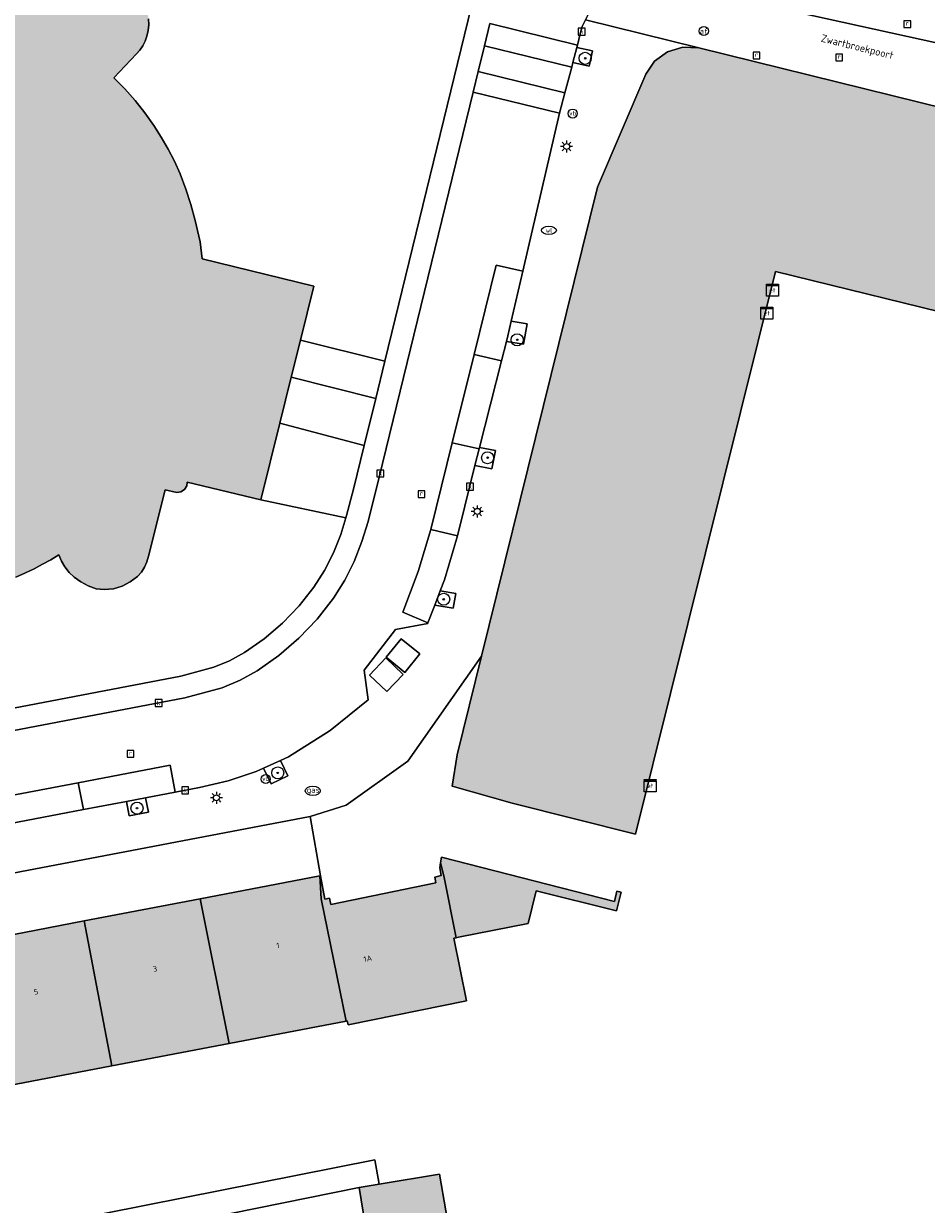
# Model space of a CAD drawing. Header units: metres. Extents: x 196496 to 197479, y 355250 to 356324.
# Tile 14 of 119: x 196923 to 196983, y 355646 to 355725. Entities that reach past the tile are written whole.
import ezdxf
from ezdxf.enums import TextEntityAlignment as Align

# ---------------------------------------------------------------- set-up
doc = ezdxf.new("R2010")
doc.units = ezdxf.units.M
doc.layers.get('0').update_dxf_attribs({"lineweight": 9})
for name, color, linetype, lineweight in [('B-WE-GR-BOOM-S', 251, 'Continuous', 9), ('B-WE-IE-MEUBILAIR_WEGMEUBILAIR-GV', 251, 'Continuous', 9), ('B-WE-IE-MEUBILAIR_WEGMEUBILAIR-S', 251, 'Continuous', 9), ('B-WE-KL-ET_KAST-S', 251, 'Continuous', 9), ('B-WE-KL-ET_LS_OV_LICHTMAST-S', 251, 'Continuous', 9), ('B-WE-KL-GAS_PUT-S', 251, 'Continuous', 9), ('B-WE-KL-WATER-S', 251, 'Continuous', 9), ('B-WE-OG-BEBOUWING-GV', 251, 'Continuous', 9), ('B-WE-OG-BEBOUWING_HUISNUMMER-T35', 90, 'Continuous', 9), ('B-WE-OG-BEBOUWING_STRAATNAAM-T35', 130, 'Continuous', 9), ('B-WE-OG-TERREIN_CULTUURSCHEIDING-GV', 251, 'Continuous', 9), ('B-WE-OG-TERREIN_ERF-GV', 251, 'Continuous', 9), ('B-WE-RI-GWA_KOLK-S', 251, 'Continuous', 9), ('B-WE-RI-GWA_RIOOLPUT-S', 251, 'Continuous', 9), ('B-WE-VH-ONVERHARD-GV', 251, 'Continuous', 9), ('B-WE-VH-VERHARDING_ASFALT-GV', 251, 'Continuous', 9), ('B-WE-VH-VERHARDING_BEDRIJFSVLOERPLAAT-GV', 251, 'Continuous', 9), ('B-WE-VH-VERHARDING_BETONSTRAATSTEEN-GV', 251, 'Continuous', 9), ('B-WE-VH-VERHARDING_OPEN-GV', 251, 'Continuous', 9), ('B-WE-VH-VERHARDING_TEGEL-GV', 251, 'Continuous', 9), ('B-WE-VW-AFSLUITPAAL-S', 251, 'Continuous', 9)]:
    doc.layers.add(name, color=color, linetype=linetype, lineweight=lineweight)
doc.layers.add('X-XX-AL-PRESENTATIE_GEBOUW3-V', color=7, linetype='Continuous', lineweight=9, true_color=0xebe1d6)
doc.styles.add('NLCS-ISO', font='NLCS-ISO.ttf')
doc.styles.add('NLCS-ISO-ANNOTATIEF-T35', font='NLCS-ISO.ttf', dxfattribs={"height": 3.5})

# ---------------------------------------------------------------- blocks, each defined once
blk = doc.blocks.new('SKL-ET_KAST_ELEKTRA-SO')
at = {"color": 0, "linetype": 'ByBlock', "lineweight": 18}
for points in [[(-2, 2), (2, 2), (2, 1.68), (-2, 1.68)], [(-2, 1.52), (2, 1.52), (2, -2), (-2, -2)]]:
    blk.add_lwpolyline(points, close=True, dxfattribs=at)
at = {"color": 0, "linetype": 'ByBlock', "lineweight": 18, "style": 'NLCS-ISO'}
blk.add_text('et', height=1.5, dxfattribs=at).set_placement((0, 0), align=Align.MIDDLE_CENTER)
blk = doc.blocks.new('SKL-ET_OV_LICHTMAST-SO')
at = {"color": 0, "linetype": 'ByBlock', "lineweight": 18}
for points in [[(-1.25, 0), (-2, 0)], [(-1.41, 1.41), (-0.88, 0.88)], [(0, 2), (0, 1.25)], [(0.88, 0.88), (1.41, 1.41)], [(2, 0), (1.25, 0)], [(-1.41, -1.41), (-0.88, -0.88)], [(0, -1.25), (0, -2)], [(0.88, -0.88), (1.41, -1.41)]]:
    blk.add_lwpolyline(points, dxfattribs=at)
blk.add_circle((0, 0), 1, dxfattribs=at)
blk = doc.blocks.new('SIE-WEG_PAAL_VERKEERSBORD-SO')
at = {"color": 0, "linetype": 'ByBlock', "lineweight": 18}
blk.add_circle((0, 0), 1.5, dxfattribs=at)
at = {"color": 0, "linetype": 'ByBlock', "lineweight": 18, "style": 'NLCS-ISO'}
blk.add_text('vb', height=1.5, dxfattribs=at).set_placement((0, 0.13), align=Align.MIDDLE_CENTER)
blk = doc.blocks.new('SVW-AFSLUITPAAL-SO')
at = {"lineweight": 18}
blk.add_circle((0, 0), 1.5, dxfattribs=at)
at = {"lineweight": 18, "style": 'NLCS-ISO'}
blk.add_text('af', height=1.8, dxfattribs=at).set_placement((0, 0), align=Align.MIDDLE_CENTER)
blk = doc.blocks.new('SKL-GAS_PUT-SO')
at = {"color": 0, "linetype": 'ByBlock', "lineweight": 18}
blk.add_ellipse((0, 0), major_axis=(2.5, 0), ratio=0.601255, dxfattribs=at)
at = {"color": 0, "linetype": 'ByBlock', "lineweight": 18, "style": 'NLCS-ISO'}
blk.add_text('gas', height=1.8, dxfattribs=at).set_placement((0.12, 0.3), align=Align.MIDDLE_CENTER)
blk = doc.blocks.new('SRI-KOLK-SO')
at = {"color": 0, "linetype": 'ByBlock', "lineweight": 18}
blk.add_lwpolyline([(-1.125, -1.125), (1.125, -1.125), (1.125, 1.125), (-1.125, 1.125)], close=True, dxfattribs=at)
at = {"color": 0, "linetype": 'ByBlock', "lineweight": 18, "style": 'NLCS-ISO'}
blk.add_text('k', height=1.5, dxfattribs=at).set_placement((0, 0), align=Align.MIDDLE_CENTER)
blk = doc.blocks.new('SRI-PUT_INSPECTIEPUT_RIOOLPUT-SO')
at = {"color": 0, "linetype": 'ByBlock', "lineweight": 18}
blk.add_lwpolyline([(-1.12, -1.12), (1.12, -1.12), (1.12, 1.12), (-1.12, 1.12)], close=True, dxfattribs=at)
at = {"color": 0, "linetype": 'ByBlock', "lineweight": 18, "style": 'NLCS-ISO'}
blk.add_text('r', height=1.5, dxfattribs=at).set_placement((0, 0.28), align=Align.MIDDLE_CENTER)
blk = doc.blocks.new('SKL-WATER_WATERLEIDINGPUT-SO')
at = {"color": 0, "linetype": 'ByBlock', "lineweight": 18}
blk.add_ellipse((0, 0), major_axis=(2.5, 0), ratio=0.54, dxfattribs=at)
at = {"color": 0, "linetype": 'ByBlock', "lineweight": 18, "style": 'NLCS-ISO'}
blk.add_text('wl', height=1.5, dxfattribs=at).set_placement((0, 0), align=Align.MIDDLE_CENTER)
blk = doc.blocks.new('SGR-BOOM_01-SO')
at = {"linetype": 'ByBlock', "lineweight": 18}
h = blk.add_hatch(color=0, dxfattribs=at)
h.dxf.hatch_style = 1
edge = h.paths.add_edge_path()
edge.add_arc((0, 0), 0.25, 0, 360)
at = {"color": 0, "linetype": 'ByBlock', "lineweight": 18}
for radius in [2, 0.25]:
    blk.add_circle((0, 0), radius, dxfattribs=at)

msp = doc.modelspace()

# ---------------------------------------------------------------- hatches: boundary and pattern name
at = {"layer": 'X-XX-AL-PRESENTATIE_GEBOUW3-V'}
for points in [[(196939.926, 355698.168), (196940.68, 355701.215), (196941.284, 355703.655), (196942.169, 355707.233), (196934.793, 355709.042), (196934.703, 355709.792), (196934.646, 355710.165), (196934.572, 355710.535), (196934.322, 355711.585), (196934.041, 355712.627), (196933.715, 355713.656), (196933.329, 355714.664), (196932.956, 355715.496), (196932.54, 355716.307), (196932.084, 355717.097), (196931.59, 355717.863), (196930.992, 355718.7), (196930.354, 355719.508), (196929.676, 355720.282), (196928.957, 355721.018), (196930.444, 355722.596), (196930.666, 355722.859), (196930.856, 355723.146), (196931.011, 355723.453), (196931.127, 355723.777), (196931.212, 355724.152), (196931.255, 355724.535), (196931.246, 355724.92), (196931.179, 355725.299), (196931.033, 355725.731), (196930.825, 355726.136), (196930.563, 355726.508), (196930.254, 355726.842), (196929.983, 355727.063), (196929.683, 355727.242), (196929.636, 355727.263), (196929.363, 355727.381), (196929.029, 355727.484), (196924.948, 355728.507), (196924.511, 355728.616), (196916.528, 355730.602), (196916.056, 355730.72), (196911.977, 355731.737), (196911.522, 355731.814), (196911.06, 355731.82), (196910.603, 355731.755), (196910.162, 355731.62), (196909.75, 355731.418), (196909.376, 355731.151), (196909.046, 355730.834), (196908.758, 355730.477), (196908.598, 355730.207), (196908.484, 355729.915), (196908.402, 355729.613), (196908.338, 355729.306), (196908.306, 355729.07), (196908.295, 355728.832), (196908.302, 355728.594), (196908.325, 355728.357), (196907.883, 355728.437), (196907.682, 355728.461), (196907.48, 355728.462), (196907.279, 355728.441), (196907.08, 355728.402), (196906.79, 355728.311), (196906.654, 355728.242), (196906.533, 355728.15), (196906.289, 355727.891), (196906.085, 355727.6), (196905.932, 355727.278), (196905.847, 355726.932), (196905.838, 355726.681), (196905.882, 355726.433), (196905.965, 355726.197), (196906.074, 355725.971), (196906.196, 355725.784), (196906.342, 355725.615), (196906.51, 355725.467), (196906.695, 355725.342), (196906.713, 355725.233), (196906.085, 355724.932), (196905.468, 355724.624), (196904.86, 355724.297), (196904.264, 355723.949), (196903.681, 355723.58), (196903.017, 355723.128), (196902.366, 355722.658), (196901.735, 355722.16), (196901.134, 355721.627), (196900.331, 355720.833), (196899.572, 355719.998), (196898.853, 355719.128), (196898.17, 355718.228), (196897.793, 355717.679), (196897.445, 355717.112), (196897.118, 355716.532), (196896.805, 355715.944), (196896.545, 355715.423), (196896.302, 355714.894), (196896.074, 355714.359), (196895.861, 355713.817), (196892.589, 355714.651), (196892.487, 355714.677), (196891.596, 355711.2), (196891.342, 355710.208), (196894.591, 355709.382), (196894.685, 355709.323), (196894.564, 355708.153), (196894.51, 355706.978), (196894.525, 355705.801), (196894.612, 355704.628), (196894.775, 355703.399), (196895.004, 355702.18), (196895.313, 355700.978), (196895.711, 355699.803), (196896.335, 355698.325), (196896.494, 355698.012), (196897.06, 355696.895), (196897.884, 355695.519), (196898.391, 355694.792), (196898.802, 355694.204), (196899.563, 355693.274), (196900.399, 355692.41), (196901.281, 355691.595), (196902.186, 355690.806), (196902.804, 355690.307), (196903.273, 355689.963), (196903.444, 355689.838), (196904.101, 355689.393), (196904.773, 355688.97), (196905.109, 355688.775), (196905.452, 355688.595), (196906.152, 355688.26), (196906.029, 355687.788), (196905.96, 355687.306), (196905.956, 355686.818), (196906.026, 355686.335), (196906.206, 355685.72), (196906.466, 355685.135), (196906.813, 355684.595), (196907.249, 355684.125), (196907.73, 355683.762), (196908.267, 355683.489), (196908.839, 355683.302), (196909.431, 355683.193), (196909.96, 355683.17), (196910.487, 355683.225), (196911, 355683.353), (196911.492, 355683.549), (196911.939, 355683.807), (196912.341, 355684.13), (196912.7, 355684.499), (196913.021, 355684.902), (196913.235, 355685.24), (196913.409, 355685.601), (196913.543, 355685.978), (196913.643, 355686.366), (196914.477, 355686.378), (196915.311, 355686.416), (196916.143, 355686.482), (196916.972, 355686.576), (196917.859, 355686.705), (196918.741, 355686.861), (196919.617, 355687.049), (196920.484, 355687.277), (196921.152, 355687.485), (196921.81, 355687.723), (196922.458, 355687.985), (196923.099, 355688.265), (196923.673, 355688.537), (196924.237, 355688.828), (196924.782, 355689.131), (196925.319, 355689.45), (196925.492, 355689.037), (196925.714, 355688.648), (196925.988, 355688.294), (196926.312, 355687.985), (196926.76, 355687.662), (196927.243, 355687.395), (196927.767, 355687.213), (196928.318, 355687.149), (196928.916, 355687.207), (196929.49, 355687.387), (196930.021, 355687.668), (196930.501, 355688.028), (196930.768, 355688.312), (196930.977, 355688.642), (196931.134, 355688.998), (196931.249, 355689.37), (196932.337, 355693.76), (196933.124, 355693.588), (196933.38, 355693.617), (196933.623, 355693.766), (196933.774, 355694.008), (196933.804, 355694.264), (196938.669, 355693.09)], [(196999.728, 355713.662), (196999.557, 355713.679), (196995.697, 355716.913), (196995.676, 355717.009), (196995.629, 355717.226), (196994.429, 355716.953), (196994.418, 355716.948), (196993.646, 355716.569), (196991.386, 355717.127), (196967.648, 355722.993), (196966.58, 355723.049), (196965.56, 355722.743), (196964.713, 355722.116), (196964.128, 355721.253), (196960.944, 355713.774), (196953.261, 355682.75), (196951.645, 355676.227), (196951.328, 355674.146), (196955.281, 355673.014), (196963.458, 355670.971), (196972.713, 355708.202), (196986.012, 355704.942), (196989.79, 355692.387), (196989.014, 355692.133), (196989.841, 355689.357), (196990.603, 355689.577), (196996.618, 355669.389), (196996.721, 355669.044), (197010.836, 355673.334), (197008.082, 355682.828), (196999.632, 355711.304), (196999.549, 355711.583), (196999.793, 355712.429), (196999.794, 355712.45), (196999.877, 355713.647)], [(196951.742, 355664.142), (196956.355, 355665.049), (196956.89, 355667.219), (196962.193, 355665.884), (196962.504, 355667.136), (196962.222, 355667.202), (196962.05, 355666.52), (196950.61, 355669.436), (196950.554, 355669.067), (196950.762, 355668.207), (196951.58, 355664.11)], [(196942.607, 355668.215), (196942.575, 355668.209), (196942.649, 355666.691), (196944.306, 355658.602), (196944.386, 355658.617), (196944.44, 355658.358), (196952.281, 355659.946), (196951.425, 355664.08), (196951.58, 355664.11), (196950.762, 355668.207), (196950.554, 355669.067), (196950.504, 355668.743), (196950.603, 355668.228), (196950.183, 355668.132), (196950.246, 355667.74), (196943.293, 355666.319), (196943.208, 355666.73), (196942.904, 355666.671)], [(196942.575, 355668.209), (196934.66, 355666.693), (196936.564, 355657.119), (196944.306, 355658.602), (196942.649, 355666.691)], [(196926.987, 355665.223), (196928.822, 355655.636), (196936.564, 355657.119), (196934.66, 355666.693)], [(196926.987, 355665.223), (196919.125, 355663.717), (196920.973, 355654.133), (196925.022, 355654.908), (196928.822, 355655.636)], [(196946.49, 355647.798), (196945.178, 355647.576), (196945.975, 355642.699), (196951.318, 355643.611), (196950.492, 355648.476)]]:
    msp.add_hatch(color=256, dxfattribs=at).paths.add_polyline_path(points)

# ---------------------------------------------------------------- linework, layer by layer
at = {"layer": 'B-WE-IE-MEUBILAIR_WEGMEUBILAIR-GV', "flags": 128}
for points in [[(196959.31, 355722.026), (196960.392, 355721.795), (196960.609, 355722.812), (196959.577, 355723.033)], [(196955.004, 355703.938), (196954.913, 355703.578), (196956.042, 355703.386), (196956.274, 355704.749), (196955.233, 355704.925)], [(196953.115, 355696.474), (196952.833, 355695.36), (196953.945, 355695.141), (196954.184, 355696.349), (196953.136, 355696.556)], [(196950.172, 355686.124), (196951.389, 355685.918), (196951.555, 355686.895), (196950.535, 355687.067)], [(196939.959, 355675.84), (196938.844, 355675.34), (196939.345, 355674.301), (196940.445, 355674.831)], [(196929.788, 355673.139), (196929.969, 355672.189), (196931.231, 355672.43), (196931.05, 355673.379)]]:
    msp.add_lwpolyline(points, close=True, dxfattribs=at)
at = {"layer": 'B-WE-OG-BEBOUWING-GV', "flags": 128}
for points in [[(196922.458, 355687.985), (196923.099, 355688.265), (196923.673, 355688.537), (196924.237, 355688.828), (196924.782, 355689.131), (196925.319, 355689.45), (196925.492, 355689.037), (196925.714, 355688.648), (196925.988, 355688.294), (196926.312, 355687.985), (196926.76, 355687.662), (196927.243, 355687.395), (196927.767, 355687.213), (196928.318, 355687.149), (196928.916, 355687.207), (196929.49, 355687.387), (196930.021, 355687.668), (196930.501, 355688.028), (196930.768, 355688.312), (196930.977, 355688.642), (196931.134, 355688.998), (196931.249, 355689.37), (196932.337, 355693.76), (196933.124, 355693.588), (196933.38, 355693.617), (196933.623, 355693.766), (196933.774, 355694.008), (196933.804, 355694.264), (196938.669, 355693.09), (196939.926, 355698.168), (196940.68, 355701.215), (196941.284, 355703.655), (196942.169, 355707.233), (196934.793, 355709.042), (196934.703, 355709.792), (196934.646, 355710.165), (196934.572, 355710.535), (196934.322, 355711.585), (196934.041, 355712.627), (196933.715, 355713.656), (196933.329, 355714.664), (196932.956, 355715.496), (196932.54, 355716.307), (196932.084, 355717.097), (196931.59, 355717.863), (196930.992, 355718.7), (196930.354, 355719.508), (196929.676, 355720.282), (196928.957, 355721.018), (196930.444, 355722.596), (196930.666, 355722.859), (196930.856, 355723.146), (196931.011, 355723.453), (196931.127, 355723.777), (196931.212, 355724.152), (196931.255, 355724.535), (196931.246, 355724.92)], [(196991.386, 355717.127), (196967.648, 355722.993), (196966.58, 355723.049), (196965.56, 355722.743), (196964.713, 355722.116), (196964.128, 355721.253), (196960.944, 355713.774), (196953.261, 355682.75), (196951.645, 355676.227), (196951.328, 355674.146), (196955.281, 355673.014), (196963.458, 355670.971), (196972.713, 355708.202), (196986.012, 355704.942)]]:
    msp.add_lwpolyline(points, dxfattribs=at)
for points in [[(196951.742, 355664.142), (196956.355, 355665.049), (196956.89, 355667.219), (196962.193, 355665.884), (196962.504, 355667.136), (196962.222, 355667.202), (196962.05, 355666.52), (196950.61, 355669.436), (196950.554, 355669.067), (196950.762, 355668.207), (196951.58, 355664.11)], [(196942.607, 355668.215), (196942.575, 355668.209), (196942.649, 355666.691), (196944.306, 355658.602), (196944.386, 355658.617), (196944.44, 355658.358), (196952.281, 355659.946), (196951.425, 355664.08), (196951.58, 355664.11), (196950.762, 355668.207), (196950.554, 355669.067), (196950.504, 355668.743), (196950.603, 355668.228), (196950.183, 355668.132), (196950.246, 355667.74), (196943.293, 355666.319), (196943.208, 355666.73), (196942.904, 355666.671)], [(196942.575, 355668.209), (196934.66, 355666.693), (196936.564, 355657.119), (196944.306, 355658.602), (196942.649, 355666.691)], [(196926.987, 355665.223), (196928.822, 355655.636), (196936.564, 355657.119), (196934.66, 355666.693)], [(196926.987, 355665.223), (196919.125, 355663.717), (196920.973, 355654.133), (196925.022, 355654.908), (196928.822, 355655.636)], [(196946.49, 355647.798), (196945.178, 355647.576), (196945.975, 355642.699), (196951.318, 355643.611), (196950.492, 355648.476)]]:
    msp.add_lwpolyline(points, close=True, dxfattribs=at)
at = {"layer": 'B-WE-OG-TERREIN_CULTUURSCHEIDING-GV', "flags": 128}
for points in [[(196931.246, 355724.92), (196931.255, 355724.535), (196931.212, 355724.152), (196931.127, 355723.777), (196931.011, 355723.453), (196930.856, 355723.146), (196930.666, 355722.859), (196930.444, 355722.596), (196928.957, 355721.018), (196929.676, 355720.282), (196930.354, 355719.508), (196930.992, 355718.7), (196931.59, 355717.863), (196932.084, 355717.097), (196932.54, 355716.307), (196932.956, 355715.496), (196933.329, 355714.664), (196933.715, 355713.656), (196934.041, 355712.627), (196934.322, 355711.585), (196934.572, 355710.535), (196934.646, 355710.165), (196934.703, 355709.792), (196934.793, 355709.042), (196942.169, 355707.233), (196941.284, 355703.655), (196946.868, 355702.268), (196952.595, 355725.757)], [(196882.528, 355671.697), (196933.385, 355681.428), (196935.558, 355682.016), (196936.599, 355682.447), (196937.588, 355682.988), (196938.893, 355683.892), (196940.1, 355684.923), (196941.2, 355686.068), (196942.184, 355687.313), (196942.888, 355688.413), (196943.476, 355689.58), (196943.953, 355690.795), (196944.286, 355691.907), (196938.669, 355693.09), (196933.804, 355694.264), (196933.774, 355694.008), (196933.623, 355693.766), (196933.38, 355693.617), (196933.124, 355693.588), (196932.337, 355693.76), (196931.249, 355689.37), (196931.134, 355688.998), (196930.977, 355688.642), (196930.768, 355688.312), (196930.501, 355688.028), (196930.021, 355687.668), (196929.49, 355687.387), (196928.916, 355687.207), (196928.318, 355687.149), (196927.767, 355687.213), (196927.243, 355687.395), (196926.76, 355687.662), (196926.312, 355687.985), (196925.988, 355688.294), (196925.714, 355688.648), (196925.492, 355689.037), (196925.319, 355689.45), (196924.782, 355689.131), (196924.237, 355688.828), (196923.673, 355688.537), (196923.099, 355688.265), (196922.458, 355687.985)]]:
    msp.add_lwpolyline(points, dxfattribs=at)
at = {"layer": 'B-WE-OG-TERREIN_ERF-GV', "flags": 128}
for points in [[(196986.012, 355704.942), (196972.713, 355708.202), (196963.458, 355670.971), (196955.281, 355673.014), (196951.328, 355674.146), (196951.645, 355676.227), (196953.261, 355682.75), (196948.395, 355675.8), (196944.322, 355672.89), (196941.925, 355672.131), (196942.607, 355668.215), (196942.904, 355666.671), (196943.208, 355666.73), (196943.293, 355666.319), (196950.246, 355667.74), (196950.183, 355668.132), (196950.603, 355668.228), (196950.504, 355668.743), (196950.554, 355669.067), (196950.61, 355669.436), (196962.05, 355666.52), (196962.222, 355667.202), (196962.504, 355667.136), (196962.193, 355665.884), (196956.89, 355667.219), (196956.355, 355665.049), (196951.742, 355664.142), (196951.58, 355664.11), (196951.425, 355664.08), (196952.281, 355659.946), (196944.44, 355658.358), (196944.386, 355658.617), (196944.306, 355658.602), (196936.564, 355657.119), (196928.822, 355655.636), (196925.022, 355654.908), (196920.973, 355654.133)], [(196882.579, 355636.794), (196946.215, 355649.411), (196946.49, 355647.798), (196950.492, 355648.476), (196951.318, 355643.611)], [(196945.975, 355642.699), (196945.178, 355647.576), (196933.314, 355645.185)]]:
    msp.add_lwpolyline(points, dxfattribs=at)
msp.add_lwpolyline([(196934.66, 355666.693), (196942.575, 355668.209), (196942.607, 355668.215), (196941.925, 355672.131), (196884.297, 355661.161), (196880.098, 355660.336), (196879.185, 355659.105), (196879.762, 355656.177), (196887.635, 355657.685), (196895.447, 355659.181), (196903.392, 355660.703), (196911.159, 355662.191), (196919.125, 355663.717), (196926.987, 355665.223)], close=True, dxfattribs=at)
at = {"layer": 'B-WE-VH-ONVERHARD-GV', "flags": 128}
for points in [[(196959.577, 355723.033), (196959.31, 355722.026), (196960.392, 355721.795), (196960.609, 355722.812)], [(196955.233, 355704.925), (196955.004, 355703.938), (196954.913, 355703.578), (196956.042, 355703.386), (196956.274, 355704.749)], [(196953.115, 355696.474), (196952.833, 355695.36), (196953.945, 355695.141), (196954.184, 355696.349), (196953.136, 355696.556)], [(196950.172, 355686.124), (196951.389, 355685.918), (196951.555, 355686.895), (196950.535, 355687.067)], [(196938.844, 355675.34), (196939.345, 355674.301), (196940.445, 355674.831), (196939.959, 355675.84)], [(196929.788, 355673.139), (196929.969, 355672.189), (196931.231, 355672.43), (196931.05, 355673.379)]]:
    msp.add_lwpolyline(points, close=True, dxfattribs=at)
at = {"layer": 'B-WE-VH-VERHARDING_ASFALT-GV', "flags": 128}
for points in [[(196953.804, 355724.607), (196953.813, 355724.605), (196959.617, 355723.186), (196959.779, 355723.926), (196959.929, 355724.41), (196960.132, 355724.85)], [(196920.743, 355673.255), (196926.598, 355674.372), (196932.677, 355675.532), (196933.012, 355673.753), (196934.617, 355674.059), (196936.508, 355674.507), (196938.352, 355675.119), (196938.656, 355675.255), (196938.844, 355675.34), (196939.959, 355675.84), (196940.508, 355676.087), (196943.244, 355677.825), (196945.765, 355679.863), (196945.495, 355681.814), (196947.585, 355684.503), (196949.704, 355684.909), (196949.721, 355684.949), (196948.056, 355685.65), (196949.083, 355688.356), (196949.915, 355691.128), (196951.332, 355696.875), (196952.772, 355702.719), (196954.228, 355708.625), (196956.001, 355708.235), (196958.425, 355718.68), (196952.704, 355720.079), (196946.498, 355694.593), (196945.759, 355691.669), (196945.355, 355690.327), (196944.845, 355689.022), (196944.218, 355687.768), (196943.466, 355686.584), (196942.385, 355685.203), (196941.179, 355683.93), (196939.853, 355682.781), (196938.417, 355681.775), (196937.294, 355681.154), (196936.111, 355680.657), (196933.639, 355679.984), (196879.163, 355669.57)]]:
    msp.add_lwpolyline(points, dxfattribs=at)
for points in [[(196955.004, 355703.938), (196955.233, 355704.925), (196956.001, 355708.235), (196954.228, 355708.625), (196952.772, 355702.719), (196954.589, 355702.297), (196954.913, 355703.578)], [(196954.589, 355702.297), (196952.772, 355702.719), (196951.332, 355696.875), (196953.115, 355696.474), (196953.136, 355696.556)], [(196952.833, 355695.36), (196953.115, 355696.474), (196951.332, 355696.875), (196949.915, 355691.128), (196951.676, 355690.721), (196952.154, 355692.674)], [(196951.676, 355690.721), (196949.915, 355691.128), (196949.083, 355688.356), (196948.056, 355685.65), (196949.721, 355684.949), (196950.172, 355686.124), (196950.535, 355687.067), (196950.815, 355687.796)], [(196926.598, 355674.372), (196926.944, 355672.597), (196929.788, 355673.139), (196931.05, 355673.379), (196933.012, 355673.753), (196932.677, 355675.532)], [(196926.944, 355672.597), (196926.598, 355674.372), (196920.743, 355673.255), (196921.105, 355671.485), (196922.116, 355671.678)]]:
    msp.add_lwpolyline(points, close=True, dxfattribs=at)
at = {"layer": 'B-WE-VH-VERHARDING_BEDRIJFSVLOERPLAAT-GV', "flags": 128}
for points in [[(196946.957, 355682.671), (196948.183, 355681.673), (196949.181, 355682.893), (196947.961, 355683.896)], [(196945.858, 355681.485), (196946.999, 355680.405), (196948.087, 355681.541), (196946.942, 355682.633)]]:
    msp.add_lwpolyline(points, close=True, dxfattribs=at)
at = {"layer": 'B-WE-VH-VERHARDING_BETONSTRAATSTEEN-GV', "flags": 128}
for points in [[(196959.31, 355722.026), (196959.577, 355723.033), (196959.617, 355723.186), (196953.813, 355724.605), (196953.452, 355723.13), (196959.23, 355721.723)], [(196959.23, 355721.723), (196953.452, 355723.13), (196953.039, 355721.446), (196958.781, 355720.026)], [(196958.781, 355720.026), (196953.039, 355721.446), (196952.704, 355720.079), (196958.425, 355718.68)]]:
    msp.add_lwpolyline(points, close=True, dxfattribs=at)
at = {"layer": 'B-WE-VH-VERHARDING_OPEN-GV', "flags": 128}
for points in [[(196940.68, 355701.215), (196946.268, 355699.807), (196946.868, 355702.268), (196941.284, 355703.655)], [(196940.68, 355701.215), (196939.926, 355698.168), (196945.508, 355696.698), (196946.268, 355699.807)], [(196945.508, 355696.698), (196939.926, 355698.168), (196938.669, 355693.09), (196944.286, 355691.907), (196944.328, 355692.046), (196944.798, 355693.809)], [(196893.294, 355637.119), (196898.31, 355638.093), (196903.298, 355639.015), (196908.413, 355640.005), (196913.296, 355640.912), (196918.153, 355641.841), (196923.146, 355642.784), (196928.193, 355643.739), (196928.106, 355644.2), (196933.314, 355645.185), (196945.178, 355647.576), (196946.49, 355647.798), (196946.215, 355649.411), (196882.579, 355636.794), (196882.831, 355635.193), (196888.171, 355636.176)]]:
    msp.add_lwpolyline(points, close=True, dxfattribs=at)
at = {"layer": 'B-WE-VH-VERHARDING_TEGEL-GV', "flags": 128}
for points in [[(196964.794, 355727.429), (196983.451, 355723.318), (196992.381, 355721.155), (196992.897, 355723.243), (196986.475, 355724.724), (196979.897, 355726.242), (196974.929, 355727.388), (196969.891, 355728.55), (196969.685, 355728.577), (196962.985, 355729.974), (196962.531, 355727.932)], [(196992.381, 355721.155), (196983.451, 355723.318), (196964.794, 355727.429), (196964.308, 355727.481), (196963.82, 355727.477), (196963.335, 355727.42), (196962.859, 355727.311), (196962.42, 355727.158), (196962.002, 355726.956), (196961.607, 355726.711), (196961.237, 355726.431), (196960.744, 355725.921), (196960.352, 355725.329), (196960.132, 355724.85), (196967.648, 355722.993), (196991.386, 355717.127)], [(196946.957, 355682.671), (196947.961, 355683.896), (196949.181, 355682.893), (196948.183, 355681.673)], [(196945.858, 355681.485), (196946.942, 355682.633), (196948.087, 355681.541), (196946.999, 355680.405)]]:
    msp.add_lwpolyline(points, close=True, dxfattribs=at)
for points in [[(196952.595, 355725.757), (196946.868, 355702.268), (196946.268, 355699.807), (196945.508, 355696.698), (196944.798, 355693.809), (196944.328, 355692.046), (196944.286, 355691.907), (196943.953, 355690.795), (196943.476, 355689.58), (196942.888, 355688.413), (196942.184, 355687.313), (196941.2, 355686.068), (196940.1, 355684.923), (196938.893, 355683.892), (196937.588, 355682.988), (196936.599, 355682.447), (196935.558, 355682.016), (196933.385, 355681.428), (196882.528, 355671.697)], [(196884.297, 355661.161), (196941.925, 355672.131), (196944.322, 355672.89), (196948.395, 355675.8), (196953.261, 355682.75), (196960.944, 355713.774), (196964.128, 355721.253), (196964.713, 355722.116), (196965.56, 355722.743), (196966.58, 355723.049), (196967.648, 355722.993), (196960.132, 355724.85), (196959.929, 355724.41), (196959.779, 355723.926), (196959.617, 355723.186), (196959.577, 355723.033), (196960.609, 355722.812), (196960.392, 355721.795), (196959.31, 355722.026), (196959.23, 355721.723), (196958.781, 355720.026), (196958.425, 355718.68), (196956.001, 355708.235), (196955.233, 355704.925), (196956.274, 355704.749), (196956.042, 355703.386), (196954.913, 355703.578), (196954.589, 355702.297), (196953.136, 355696.556), (196954.184, 355696.349), (196953.945, 355695.141), (196952.833, 355695.36), (196952.154, 355692.674), (196951.676, 355690.721), (196950.815, 355687.796), (196950.535, 355687.067), (196951.555, 355686.895), (196951.389, 355685.918), (196950.172, 355686.124), (196949.721, 355684.949), (196949.704, 355684.909), (196947.585, 355684.503), (196945.495, 355681.814), (196945.765, 355679.863), (196943.244, 355677.825), (196940.508, 355676.087), (196939.959, 355675.84), (196940.445, 355674.831), (196939.345, 355674.301), (196938.844, 355675.34), (196938.656, 355675.255), (196938.352, 355675.119), (196936.508, 355674.507), (196934.617, 355674.059), (196933.012, 355673.753), (196931.05, 355673.379), (196931.231, 355672.43), (196929.969, 355672.189), (196929.788, 355673.139), (196926.944, 355672.597), (196922.116, 355671.678)], [(196879.163, 355669.57), (196933.639, 355679.984), (196936.111, 355680.657), (196937.294, 355681.154), (196938.417, 355681.775), (196939.853, 355682.781), (196941.179, 355683.93), (196942.385, 355685.203), (196943.466, 355686.584), (196944.218, 355687.768), (196944.845, 355689.022), (196945.355, 355690.327), (196945.759, 355691.669), (196946.498, 355694.593), (196952.704, 355720.079), (196953.039, 355721.446), (196953.452, 355723.13), (196953.813, 355724.605), (196953.804, 355724.607)]]:
    msp.add_lwpolyline(points, dxfattribs=at)

# ---------------------------------------------------------------- block references
at = {"layer": 'B-WE-GR-BOOM-S', "xscale": 0.2, "yscale": 0.2, "zscale": 0.2}
for p in [(196960.124, 355722.311), (196955.627, 355703.685), (196953.667, 355695.879), (196950.764, 355686.512), (196939.787, 355675.022), (196930.481, 355672.688)]:
    msp.add_blockref('SGR-BOOM_01-SO', p, dxfattribs=at)
at = {"layer": 'B-WE-IE-MEUBILAIR_WEGMEUBILAIR-S', "xscale": 0.2, "yscale": 0.2, "zscale": 0.2}
for p in [(196959.298, 355718.656), (196938.996, 355674.614)]:
    msp.add_blockref('SIE-WEG_PAAL_VERKEERSBORD-SO', p, dxfattribs=at)
at = {"layer": 'B-WE-KL-ET_KAST-S', "xscale": 0.2, "yscale": 0.2, "zscale": 0.2}
for p in [(196972.504, 355706.97), (196972.129, 355705.442), (196964.422, 355674.176)]:
    msp.add_blockref('SKL-ET_KAST_ELEKTRA-SO', p, dxfattribs=at)
at = {"layer": 'B-WE-KL-ET_LS_OV_LICHTMAST-S', "xscale": 0.2, "yscale": 0.2, "zscale": 0.2}
for p in [(196958.891, 355716.473), (196952.981, 355692.324), (196935.729, 355673.373)]:
    msp.add_blockref('SKL-ET_OV_LICHTMAST-SO', p, dxfattribs=at)
at = {"layer": 'B-WE-KL-GAS_PUT-S', "xscale": 0.2, "yscale": 0.2, "zscale": 0.2}
msp.add_blockref('SKL-GAS_PUT-SO', (196942.103, 355673.836), dxfattribs=at)
at = {"layer": 'B-WE-KL-WATER-S', "xscale": 0.2, "yscale": 0.2, "zscale": 0.2}
msp.add_blockref('SKL-WATER_WATERLEIDINGPUT-SO', (196957.723, 355710.926), dxfattribs=at)
at = {"layer": 'B-WE-RI-GWA_KOLK-S', "xscale": 0.2, "yscale": 0.2, "zscale": 0.2}
for p in [(196959.89, 355724.072), (196946.572, 355694.838), (196952.507, 355693.965), (196931.909, 355679.647), (196933.665, 355673.87)]:
    msp.add_blockref('SRI-KOLK-SO', p, dxfattribs=at)
at = {"layer": 'B-WE-RI-GWA_RIOOLPUT-S', "xscale": 0.2, "yscale": 0.2, "zscale": 0.2}
for p in [(196981.429, 355724.567), (196971.452, 355722.501), (196976.916, 355722.368), (196949.294, 355693.463), (196930.054, 355676.287)]:
    msp.add_blockref('SRI-PUT_INSPECTIEPUT_RIOOLPUT-SO', p, dxfattribs=at)
at = {"layer": 'B-WE-VW-AFSLUITPAAL-S', "xscale": 0.2, "yscale": 0.2, "zscale": 0.2}
msp.add_blockref('SVW-AFSLUITPAAL-SO', (196967.969, 355724.112), dxfattribs=at)

# ---------------------------------------------------------------- texts
at = {"layer": 'B-WE-OG-BEBOUWING_HUISNUMMER-T35', "style": 'NLCS-ISO-ANNOTATIEF-T35'}
for s, rotation, p in [('1', 10.8, (196939.801, 355663.605)), ('1A', 11.6, (196945.738, 355662.736)), ('3', 10.8, (196931.668, 355662.047)), ('5', 10.8, (196923.798, 355660.539))]:
    msp.add_text(s, height=0.36, rotation=rotation, dxfattribs=at).set_placement(p, align=Align.MIDDLE)
at = {"layer": 'B-WE-OG-BEBOUWING_STRAATNAAM-T35', "style": 'NLCS-ISO-ANNOTATIEF-T35'}
msp.add_text('Zwartbroekpoort', height=0.5, rotation=346.1, dxfattribs=at).set_placement((196978.103, 355723.004), align=Align.MIDDLE)

doc.saveas('drawing.dxf')
